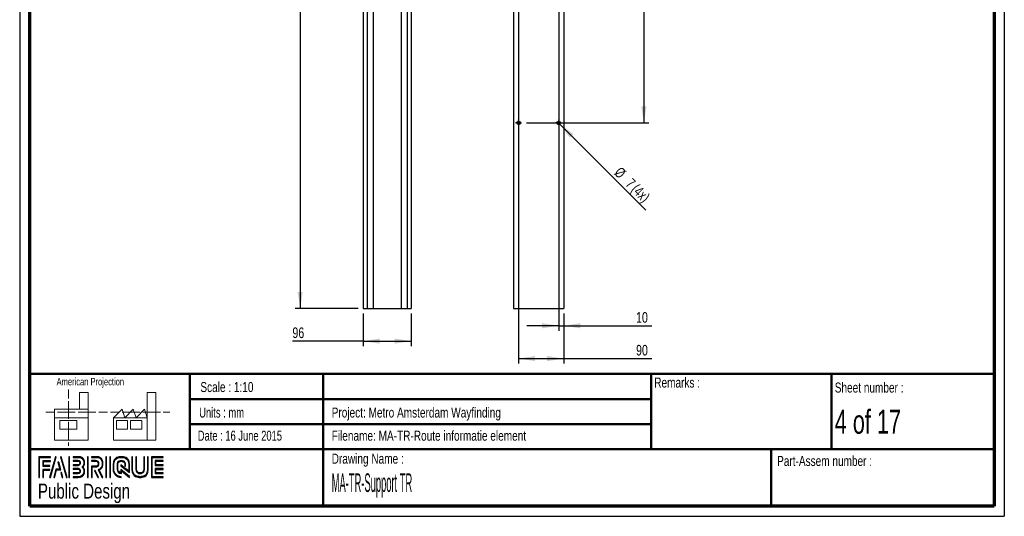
# Paper-space layout 'Support TR' of a CAD drawing. Header units: millimetres. Extents: x 7 to 203, y 7 to 289.
# Tile 1 of 2: x 7 to 203, y 7 to 106. Entities that reach past the tile are written whole.
import ezdxf

# ---------------------------------------------------------------- set-up
doc = ezdxf.new("R2010")
doc.units = ezdxf.units.MM
for name, color, linetype in [('FORMAT', 7, 'Continuous'), ('LAYER1', 7, 'Continuous'), ('LAYER2', 7, 'Continuous'), ('LOGO', 7, 'Continuous')]:
    doc.layers.add(name, color=color, linetype=linetype)
doc.styles.add('SLDTEXTSTYLE0', font='TXT', dxfattribs={"width": 0.7})
doc.styles.add('SLDTEXTSTYLE1', font='TXT', dxfattribs={"width": 0.75})
doc.styles.add('SLDTEXTSTYLE2', font='TXT', dxfattribs={"width": 0.678571})
doc.styles.add('SLDTEXTSTYLE3', font='TXT', dxfattribs={"width": 0.697368})
doc.styles.add('SLDTEXTSTYLE4', font='TXT', dxfattribs={"width": 0.37675})
doc.dimstyles.new('SLDDIMSTYLE7', dxfattribs={"dimtxt": 2.116667, "dimasz": 3.302, "dimexe": 0, "dimexo": 0.0625, "dimgap": 0.529167, "dimtad": 1, "dimlfac": 10, "dimrnd": 1e-09, "dimzin": 12, "dimdsep": 46, "dimtxsty": 'SLDTEXTSTYLE1', "dimsah": 1, "dimcen": 0.09, "dimadec": 0, "dimazin": 3, "dimtfac": 1, "dimtofl": 0, "dimtmove": 0, "dimatfit": 3, "dimfxl": 1, "dimfrac": 2, "dimtolj": 1, "dimtzin": 12, "dimarcsym": 0})
doc.dimstyles.new('SLDDIMSTYLE8', dxfattribs={"dimtxt": 2.116667, "dimasz": 3.302, "dimexe": 0, "dimexo": 0.0625, "dimgap": 0.529167, "dimtad": 1, "dimlfac": 10, "dimrnd": 1e-09, "dimzin": 12, "dimdsep": 46, "dimtxsty": 'SLDTEXTSTYLE1', "dimsah": 1, "dimcen": 0.09, "dimadec": 0, "dimazin": 3, "dimtfac": 1, "dimtmove": 0, "dimatfit": 0, "dimfxl": 1, "dimfrac": 2, "dimtolj": 1, "dimtzin": 12, "dimarcsym": 0})
doc.dimstyles.new('SLDDIMSTYLE9', dxfattribs={"dimtxt": 2.116667, "dimasz": 3.302, "dimexe": 0, "dimexo": 0.0625, "dimgap": 0.529167, "dimtad": 1, "dimlfac": 10, "dimrnd": 1e-09, "dimzin": 12, "dimdsep": 46, "dimtxsty": 'SLDTEXTSTYLE1', "dimblk1": 'NONE', "dimsah": 1, "dimcen": 0, "dimadec": 0, "dimazin": 3, "dimtfac": 1, "dimtmove": 0, "dimatfit": 3, "dimldrblk": 'NONE', "dimfxl": 1, "dimfrac": 2, "dimtolj": 1, "dimtzin": 12, "dimarcsym": 0})

# ---------------------------------------------------------------- blocks, each defined once
blk = doc.blocks.new('_D_23')
at = {"layer": 'LOGO'}
for p, q in [((75.4, 47.86), (75.4, 41.34)), ((85, 47.86), (85, 41.34)), ((75.4, 42.34), (61.28, 42.34)), ((75.4, 42.34), (85, 42.34))]:
    blk.add_line(p, q, dxfattribs=at)
for points in [[(75.4, 42.34), (78.7, 41.83), (78.7, 42.85)], [(85, 42.34), (81.7, 42.85), (81.7, 41.83)]]:
    blk.add_solid(points, dxfattribs=at)
at = {"layer": 'LOGO', "insert": (61.28, 45.07), "char_height": 2.117, "attachment_point": 1, "style": 'SLDTEXTSTYLE1'}
blk.add_mtext('96', dxfattribs=at)
blk = doc.blocks.new('_D_24')
at = {"layer": 'LOGO'}
for p, q in [((74.4, 242.86), (61.84, 242.86)), ((62.84, 242.86), (62.84, 48.86)), ((74.4, 48.86), (61.84, 48.86))]:
    blk.add_line(p, q, dxfattribs=at)
for points in [[(62.84, 242.86), (62.33, 239.56), (63.35, 239.56)], [(62.84, 48.86), (63.35, 52.16), (62.33, 52.16)]]:
    blk.add_solid(points, dxfattribs=at)
at = {"layer": 'LOGO', "insert": (60.11, 147.42), "char_height": 2.117, "attachment_point": 1, "rotation": 90, "style": 'SLDTEXTSTYLE1'}
blk.add_mtext('1940', dxfattribs=at)
blk = doc.blocks.new('_D_26')
at = {"layer": 'LOGO'}
for p, q in [((131.42, 242.86), (131.42, 253.86)), ((116.42, 242.86), (132.42, 242.86)), ((131.42, 242.86), (131.42, 85.86)), ((108.02, 85.86), (132.42, 85.86))]:
    blk.add_line(p, q, dxfattribs=at)
for points in [[(131.42, 242.86), (130.91, 239.56), (131.93, 239.56)], [(131.42, 85.86), (131.93, 89.16), (130.91, 89.16)]]:
    blk.add_solid(points, dxfattribs=at)
at = {"layer": 'LOGO', "insert": (128.69, 247.61), "char_height": 2.117, "attachment_point": 1, "rotation": 90, "style": 'SLDTEXTSTYLE1'}
blk.add_mtext('1570', dxfattribs=at)
blk = doc.blocks.new('_D_27')
at = {"layer": 'LOGO'}
for p, q in [((106.42, 238.26), (106.42, 37.86)), ((115.42, 47.86), (115.42, 37.86)), ((106.42, 38.86), (115.42, 38.86)), ((115.42, 38.86), (132.98, 38.86))]:
    blk.add_line(p, q, dxfattribs=at)
for points in [[(106.42, 38.86), (109.72, 38.35), (109.72, 39.37)], [(115.42, 38.86), (112.12, 39.37), (112.12, 38.35)]]:
    blk.add_solid(points, dxfattribs=at)
at = {"layer": 'LOGO', "insert": (129.86, 41.59), "char_height": 2.117, "attachment_point": 1, "style": 'SLDTEXTSTYLE1'}
blk.add_mtext('90', dxfattribs=at)
blk = doc.blocks.new('_D_28')
at = {"layer": 'LOGO'}
for p, q in [((114.42, 238.26), (114.42, 44.4)), ((115.42, 47.86), (115.42, 44.4)), ((114.42, 45.4), (108.07, 45.4)), ((114.42, 45.4), (115.42, 45.4)), ((115.42, 45.4), (132.98, 45.4))]:
    blk.add_line(p, q, dxfattribs=at)
for points in [[(114.42, 45.4), (111.12, 45.91), (111.12, 44.9)], [(115.42, 45.4), (118.72, 44.9), (118.72, 45.91)]]:
    blk.add_solid(points, dxfattribs=at)
at = {"layer": 'LOGO', "insert": (129.86, 48.13), "char_height": 2.117, "attachment_point": 1, "style": 'SLDTEXTSTYLE1'}
blk.add_mtext('10', dxfattribs=at)
blk = doc.blocks.new('_D_29')
at = {"layer": 'LOGO'}
for q in [(114.17, 86.11), (131.84, 68.44)]:
    blk.add_line((114.67, 85.61), q, dxfattribs=at)
blk.add_solid([(114.67, 85.61), (116.64, 82.92), (117.36, 83.64)], dxfattribs=at)
at = {"layer": 'LOGO', "attachment_point": 1, "rotation": 315, "style": 'SLDTEXTSTYLE1'}
for s, insert, char_height in [('%%c', (126.86, 77.27), 2.117), ('7', (129.12, 75.01), 2.12), ('(4x)', (130.23, 73.91), 2.117)]:
    blk.add_mtext(s, dxfattribs=dict(at, insert=insert, char_height=char_height))
blk = doc.blocks.new('_None')
blk = doc.blocks.new('SW_CENTERMARKSYMBOL_2')
at = {"layer": 'LOGO', "color": 0}
for p, q in [((-0.5, 0), (-0.6, 0)), ((0, 0), (-0.25, 0)), ((0, 0.5), (0, 0.6)), ((0, 0), (0, 0.25)), ((0, 0), (0, -0.25)), ((0, 0), (0.25, 0)), ((0.5, 0), (0.6, 0)), ((0, -0.5), (0, -0.6))]:
    blk.add_line(p, q, dxfattribs=at)
blk = doc.blocks.new('SW_CENTERMARKSYMBOL_3')
at = {"layer": 'LOGO', "color": 0}
for p, q in [((-0.5, 0), (-0.6, 0)), ((0, 0), (-0.25, 0)), ((0, 0.5), (0, 0.6)), ((0, 0), (0, 0.25)), ((0, 0), (0, -0.25)), ((0, 0), (0.25, 0)), ((0.5, 0), (0.6, 0)), ((0, -0.5), (0, -0.6))]:
    blk.add_line(p, q, dxfattribs=at)

psp = doc.layouts.new('Support TR')

# ---------------------------------------------------------------- hatches: boundary and pattern name
at = {"layer": 'LOGO'}
for points in [[(10.6886, 15.1336), (10.8267, 15.1336), (10.8267, 19.1191), (13.0247, 19.1191), (13.0247, 19.2569), (10.6886, 19.2569)], [(11.5878, 17.5069), (11.5878, 18.3377), (13.0247, 18.3377), (13.0247, 18.476), (11.4498, 18.476), (11.4498, 17.3687), (12.8886, 17.3687), (12.8886, 17.5069)], [(14.1546, 19.2796), (14.0117, 19.2796), (12.8319, 15.1564), (12.9745, 15.1564)], [(13.7898, 15.1564), (14.2016, 16.6676), (15.0361, 16.6676), (14.641, 18.1631), (14.4934, 18.1631), (14.8571, 16.8059), (14.0959, 16.8059), (13.6496, 15.1564)], [(16.3163, 15.1564), (15.1362, 19.2796), (14.9892, 19.2796), (16.1715, 15.1564)], [(16.8175, 15.1564), (16.8175, 19.2796), (16.6792, 19.2796), (16.6792, 15.1564)], [(20.5209, 15.1564), (20.5209, 19.2796), (20.3827, 19.2796), (20.3827, 15.1564)], [(24.1686, 15.1564), (24.1686, 19.2796), (24.0306, 19.2796), (24.0306, 15.1564)], [(24.9531, 15.1564), (24.9531, 19.2796), (24.8152, 19.2796), (24.8152, 15.1564)], [(34.0308, 17.6781), (34.0308, 18.3605), (35.4618, 18.3605), (35.4618, 18.4987), (33.8922, 18.4987), (33.8922, 17.5397), (35.4618, 17.5397), (35.4618, 17.6781)], [(11.5878, 15.1336), (11.5878, 16.5876), (12.8886, 16.5876), (12.8886, 16.7253), (11.4498, 16.7253), (11.4498, 15.1336)], [(15.4879, 15.1564), (15.2148, 16.1436), (15.0671, 16.1436), (15.3478, 15.1564)], [(22.5695, 15.1564), (21.911, 16.4985), (21.7571, 16.4985), (22.4158, 15.1564)], [(35.4618, 15.9383), (35.4618, 16.0768), (34.0308, 16.0768), (34.0308, 16.7591), (35.4618, 16.7591), (35.4618, 16.8972), (33.8922, 16.8972), (33.8922, 15.9383)]]:
    psp.add_hatch(color=7, dxfattribs=at).paths.add_polyline_path(points, flags=0)
h = psp.add_hatch(color=7, dxfattribs=at)
edge = h.paths.add_edge_path(flags=0)
edge.add_line((17.5302, 15.1564), (18.5372, 15.1564))
edge.add_spline(control_points=[(18.5372, 15.1564), (19.2314, 15.1564), (19.7957, 15.7225), (19.7957, 16.418), (19.7957, 16.7112), (19.6812, 16.9926), (19.4787, 17.2215), (19.6812, 17.4499), (19.7957, 17.7315), (19.7957, 18.0248), (19.7957, 18.7196), (19.2314, 19.2849), (18.5372, 19.2849)], knot_values=[0, 0, 0, 0, 1, 2, 3, 4, 5, 6, 7, 8, 9, 10, 10, 10, 10], weights=[1, 1, 1, 1, 1, 1, 1, 1, 1, 1, 1, 1, 1], degree=3, periodic=0)
edge.add_line((18.5372, 19.2849), (17.5302, 19.2849))
edge.add_line((17.5302, 19.2849), (17.5302, 19.1468))
edge.add_line((17.5302, 19.1468), (18.5372, 19.1468))
edge.add_spline(control_points=[(18.5372, 19.1468), (19.1551, 19.1468), (19.6577, 18.6435), (19.6577, 18.0248), (19.6577, 17.7476), (19.5451, 17.4793), (19.341, 17.2693)], knot_values=[0, 0, 0, 0, 1, 2, 3, 4, 4, 4, 4], weights=[1, 1, 1, 1, 1, 1, 1], degree=3, periodic=0)
edge.add_line((19.341, 17.2693), (19.2941, 17.2215))
edge.add_line((19.2941, 17.2215), (19.341, 17.173))
edge.add_spline(control_points=[(19.341, 17.173), (19.5451, 16.9632), (19.6577, 16.6949), (19.6577, 16.418), (19.6577, 15.7985), (19.1551, 15.2946), (18.5372, 15.2946)], knot_values=[0, 0, 0, 0, 1, 2, 3, 4, 4, 4, 4], weights=[1, 1, 1, 1, 1, 1, 1], degree=3, periodic=0)
edge.add_line((18.5372, 15.2946), (17.5302, 15.2946))
edge.add_line((17.5302, 15.2946), (17.5302, 15.1564))
h = psp.add_hatch(color=7, dxfattribs=at)
edge = h.paths.add_edge_path(flags=0)
edge.add_line((17.5302, 17.5393), (18.5352, 17.5393))
edge.add_spline(control_points=[(18.5352, 17.5393), (18.7876, 17.5707), (18.9712, 17.7791), (18.9712, 18.0243), (18.9712, 18.2941), (18.7571, 18.5061), (18.4834, 18.5061)], knot_values=[0, 0, 0, 0, 1, 2, 3, 4, 4, 4, 4], weights=[1, 1, 1, 1, 1, 1, 1], degree=3, periodic=0)
edge.add_line((18.4834, 18.5061), (17.5302, 18.5061))
edge.add_line((17.5302, 18.5061), (17.5302, 18.3678))
edge.add_line((17.5302, 18.3678), (18.4834, 18.3678))
edge.add_spline(control_points=[(18.4834, 18.3678), (18.6795, 18.3678), (18.8332, 18.217), (18.8332, 18.0243), (18.8332, 17.8486), (18.7014, 17.6991), (18.5261, 17.6767)], knot_values=[0, 0, 0, 0, 1, 2, 3, 4, 4, 4, 4], weights=[1, 1, 1, 1, 1, 1, 1], degree=3, periodic=0)
edge.add_line((18.5261, 17.6767), (17.5302, 17.6772))
edge.add_line((17.5302, 17.6772), (17.5302, 17.5393))
h = psp.add_hatch(color=7, dxfattribs=at)
edge = h.paths.add_edge_path(flags=0)
edge.add_line((23.2908, 15.1564), (23.4443, 15.1564))
edge.add_line((23.4443, 15.1564), (22.7198, 16.6317))
edge.add_spline(control_points=[(22.7198, 16.6317), (23.1755, 16.875), (23.4711, 17.3491), (23.4711, 17.8696), (23.4711, 18.647), (22.8397, 19.2796), (22.0637, 19.2796)], knot_values=[0, 0, 0, 0, 1, 2, 3, 4, 4, 4, 4], weights=[1, 1, 1, 1, 1, 1, 1], degree=3, periodic=0)
edge.add_line((22.0637, 19.2796), (21.1671, 19.2796))
edge.add_line((21.1671, 19.2796), (21.1671, 19.1419))
edge.add_line((21.1671, 19.1419), (22.0637, 19.1419))
edge.add_spline(control_points=[(22.0637, 19.1419), (22.7637, 19.1419), (23.3332, 18.571), (23.3332, 17.8696), (23.3332, 17.3783), (23.0463, 16.9261), (22.6016, 16.7176)], knot_values=[0, 0, 0, 0, 1, 2, 3, 4, 4, 4, 4], weights=[1, 1, 1, 1, 1, 1, 1], degree=3, periodic=0)
edge.add_line((22.6016, 16.7176), (22.538, 16.6879))
edge.add_line((22.538, 16.6879), (23.2908, 15.1564))
h = psp.add_hatch(color=7, dxfattribs=at)
edge = h.paths.add_edge_path(flags=0)
edge.add_line((21.1671, 18.3605), (22.0096, 18.3605))
edge.add_spline(control_points=[(22.0096, 18.3605), (22.277, 18.3605), (22.4943, 18.1405), (22.4943, 17.8696), (22.4943, 17.599), (22.277, 17.3787), (22.0096, 17.3787)], knot_values=[0, 0, 0, 0, 1, 2, 3, 4, 4, 4, 4], weights=[1, 1, 1, 1, 1, 1, 1], degree=3, periodic=0)
edge.add_line((22.0096, 17.3787), (21.1671, 17.3787))
edge.add_line((21.1671, 17.3787), (21.1671, 15.1564))
edge.add_line((21.1671, 15.1564), (21.3051, 15.1564))
edge.add_line((21.3051, 15.1564), (21.3051, 17.2409))
edge.add_line((21.3051, 17.2409), (22.0096, 17.2409))
edge.add_spline(control_points=[(22.0096, 17.2409), (22.3531, 17.2409), (22.6324, 17.5227), (22.6324, 17.8696), (22.6324, 18.2163), (22.3531, 18.4987), (22.0096, 18.4987)], knot_values=[0, 0, 0, 0, 1, 2, 3, 4, 4, 4, 4], weights=[1, 1, 1, 1, 1, 1, 1], degree=3, periodic=0)
edge.add_line((22.0096, 18.4987), (21.1671, 18.4987))
edge.add_line((21.1671, 18.4987), (21.1671, 18.3605))
h = psp.add_hatch(color=7, dxfattribs=at)
edge = h.paths.add_edge_path(flags=0)
edge.add_line((28.7594, 16.1427), (28.7599, 17.6477))
edge.add_spline(control_points=[(28.7599, 17.6477), (28.7599, 18.5477), (28.0291, 19.2796), (27.131, 19.2796), (26.2321, 19.2796), (25.501, 18.5477), (25.501, 17.6477)], knot_values=[0, 0, 0, 0, 1, 2, 3, 4, 4, 4, 4], weights=[1, 1, 1, 1, 1, 1, 1], degree=3, periodic=0)
edge.add_line((25.501, 17.6477), (25.501, 16.7885))
edge.add_spline(control_points=[(25.501, 16.7885), (25.501, 15.8888), (26.2316, 15.1564), (27.13, 15.1564)], knot_values=[1, 1, 1, 1, 2, 2, 2, 2], weights=[1, 1, 1, 1], degree=3, periodic=0)
edge.add_line((27.13, 15.1564), (27.13, 15.2946))
edge.add_spline(control_points=[(27.13, 15.2946), (26.3078, 15.2946), (25.6393, 15.9651), (25.6393, 16.7885)], knot_values=[3, 3, 3, 3, 4, 4, 4, 4], weights=[1, 1, 1, 1], degree=3, periodic=0)
edge.add_line((25.6393, 16.7885), (25.6393, 17.6477))
edge.add_spline(control_points=[(25.6393, 17.6477), (25.6393, 18.4716), (26.3084, 19.1419), (27.131, 19.1419), (27.9529, 19.1419), (28.6216, 18.4716), (28.6216, 17.6477)], knot_values=[0, 0, 0, 0, 1, 2, 3, 4, 4, 4, 4], weights=[1, 1, 1, 1, 1, 1, 1], degree=3, periodic=0)
edge.add_spline(control_points=[(28.6216, 17.6477), (28.6216, 16.6487), (28.6216, 16.4224), (28.4274, 16.5706), (27.0597, 17.6351)], knot_values=[0, 0, 0, 0, 1, 2, 2, 2, 2], weights=[1, 1, 1, 1, 1], degree=3, periodic=0)
edge.add_line((27.0597, 17.6351), (27.0597, 17.469))
edge.add_line((27.0597, 17.469), (28.7594, 16.1427))
h = psp.add_hatch(color=7, dxfattribs=at)
edge = h.paths.add_edge_path(flags=0)
edge.add_line((28.7594, 15.1564), (28.7594, 15.3484))
edge.add_line((28.7594, 15.3484), (27.0597, 16.7155))
edge.add_line((27.0597, 16.7155), (27.0597, 16.0904))
edge.add_spline(control_points=[(27.0597, 16.0904), (26.702, 16.1268), (26.4186, 16.421), (26.4186, 16.7905)], knot_values=[0, 0, 0, 0, 1, 1, 1, 1], weights=[1, 1, 1, 1], degree=3, periodic=0)
edge.add_line((26.4186, 16.7905), (26.4194, 17.6463))
edge.add_spline(control_points=[(26.4194, 17.6463), (26.4194, 18.0393), (26.7388, 18.3596), (27.131, 18.3596), (27.5229, 18.3596), (27.8423, 18.0393), (27.8423, 17.6463)], knot_values=[0, 0, 0, 0, 1, 2, 3, 4, 4, 4, 4], weights=[1, 1, 1, 1, 1, 1, 1], degree=3, periodic=0)
edge.add_line((27.8423, 17.6463), (27.8415, 17.4088))
edge.add_line((27.8415, 17.4088), (27.9795, 17.4082))
edge.add_line((27.9795, 17.4082), (27.9801, 17.6459))
edge.add_spline(control_points=[(27.9801, 17.6459), (27.9801, 18.1155), (27.5991, 18.4973), (27.131, 18.4973), (26.6626, 18.4973), (26.2814, 18.1155), (26.2814, 17.6463)], knot_values=[0, 0, 0, 0, 1, 2, 3, 4, 4, 4, 4], weights=[1, 1, 1, 1, 1, 1, 1], degree=3, periodic=0)
edge.add_line((26.2814, 17.6463), (26.2804, 16.7905))
edge.add_spline(control_points=[(26.2804, 16.7905), (26.2804, 16.3207), (26.6608, 15.9381), (27.1282, 15.9381)], knot_values=[0, 0, 0, 0, 1, 1, 1, 1], weights=[1, 1, 1, 1], degree=3, periodic=0)
edge.add_line((27.1282, 15.9381), (27.1973, 15.9381))
edge.add_line((27.1973, 15.9381), (27.1973, 16.4361))
edge.add_line((27.1973, 16.4361), (28.7594, 15.1564))
h = psp.add_hatch(color=7, dxfattribs=at)
edge = h.paths.add_edge_path(flags=0)
edge.add_line((29.2593, 19.2796), (29.2593, 16.7885))
edge.add_spline(control_points=[(29.2593, 16.7885), (29.2593, 15.8888), (29.99, 15.1564), (30.8881, 15.1564), (31.7871, 15.1564), (32.5179, 15.8888), (32.5179, 16.7885)], knot_values=[0, 0, 0, 0, 1, 2, 3, 4, 4, 4, 4], weights=[1, 1, 1, 1, 1, 1, 1], degree=3, periodic=0)
edge.add_line((32.5179, 16.7885), (32.5179, 19.2796))
edge.add_line((32.5179, 19.2796), (32.3799, 19.2796))
edge.add_line((32.3799, 19.2796), (32.3799, 16.7885))
edge.add_spline(control_points=[(32.3799, 16.7885), (32.3799, 15.9651), (31.7106, 15.2946), (30.8881, 15.2946), (30.066, 15.2946), (29.3971, 15.9651), (29.3971, 16.7885)], knot_values=[0, 0, 0, 0, 1, 2, 3, 4, 4, 4, 4], weights=[1, 1, 1, 1, 1, 1, 1], degree=3, periodic=0)
edge.add_line((29.3971, 16.7885), (29.3971, 19.2796))
edge.add_line((29.3971, 19.2796), (29.2593, 19.2796))
h = psp.add_hatch(color=7, dxfattribs=at)
edge = h.paths.add_edge_path(flags=0)
edge.add_line((30.0392, 19.2796), (30.0392, 16.7905))
edge.add_spline(control_points=[(30.0392, 16.7905), (30.0392, 16.3211), (30.4199, 15.9388), (30.8881, 15.9388), (31.3565, 15.9388), (31.7375, 16.3211), (31.7375, 16.7905)], knot_values=[0, 0, 0, 0, 1, 2, 3, 4, 4, 4, 4], weights=[1, 1, 1, 1, 1, 1, 1], degree=3, periodic=0)
edge.add_line((31.7375, 16.7905), (31.7375, 19.2796))
edge.add_line((31.7375, 19.2796), (31.5996, 19.2796))
edge.add_line((31.5996, 19.2796), (31.5996, 16.7905))
edge.add_spline(control_points=[(31.5996, 16.7905), (31.5996, 16.397), (31.28, 16.0769), (30.8881, 16.0769), (30.4958, 16.0769), (30.1769, 16.397), (30.1769, 16.7905)], knot_values=[0, 0, 0, 0, 1, 2, 3, 4, 4, 4, 4], weights=[1, 1, 1, 1, 1, 1, 1], degree=3, periodic=0)
edge.add_line((30.1769, 16.7905), (30.1769, 19.2796))
edge.add_line((30.1769, 19.2796), (30.0392, 19.2796))
h = psp.add_hatch(color=7, dxfattribs=at)
edge = h.paths.add_edge_path(flags=0)
edge.add_line((35.4618, 15.1558), (35.4618, 15.2939))
edge.add_spline(control_points=[(35.4618, 15.2939), (33.3989, 15.2939), (33.2693, 15.2939), (33.2693, 15.4248), (33.2693, 19.011), (33.2693, 19.1419)], knot_values=[0, 0, 0, 0, 1, 2, 3, 3, 3, 3], weights=[1, 1, 1, 1, 1, 1], degree=3, periodic=0)
edge.add_line((33.2693, 19.1419), (35.4618, 19.1419))
edge.add_line((35.4618, 19.1419), (35.4618, 19.2796))
edge.add_line((35.4618, 19.2796), (33.1309, 19.2796))
edge.add_line((33.1309, 19.2796), (33.1309, 15.1558))
edge.add_line((33.1309, 15.1558), (35.4618, 15.1558))
h = psp.add_hatch(color=7, dxfattribs=at)
edge = h.paths.add_edge_path(flags=0)
edge.add_line((17.5302, 15.9289), (18.4834, 15.9289))
edge.add_spline(control_points=[(18.4834, 15.9289), (18.7525, 15.9289), (18.9712, 16.1482), (18.9712, 16.418), (18.9712, 16.6881), (18.7571, 16.8997), (18.4834, 16.8997), (18.4832, 16.8997), (17.53, 16.8977)], knot_values=[0, 0, 0, 0, 1, 2, 3, 4, 5, 6, 6, 6, 6], weights=[1, 1, 1, 1, 1, 1, 1, 1, 1], degree=3, periodic=0)
edge.add_line((17.53, 16.8977), (17.5302, 16.7596))
edge.add_line((17.5302, 16.7596), (18.4834, 16.7616))
edge.add_spline(control_points=[(18.4834, 16.7616), (18.6795, 16.7616), (18.8332, 16.6105), (18.8332, 16.418), (18.8332, 16.2243), (18.6763, 16.0666), (18.4834, 16.0666)], knot_values=[0, 0, 0, 0, 1, 2, 3, 4, 4, 4, 4], weights=[1, 1, 1, 1, 1, 1, 1], degree=3, periodic=0)
edge.add_line((18.4834, 16.0666), (17.5302, 16.0666))
edge.add_line((17.5302, 16.0666), (17.5302, 15.9289))

# ---------------------------------------------------------------- linework, layer by layer
at = {"color": 7, "linetype": 'Continuous', "lineweight": 25}
for p, q in [((75.3998, 242.8619), (75.3998, 48.8619)), ((76.1998, 242.8619), (76.1998, 48.8619)), ((77.3998, 242.8619), (77.3998, 48.8619)), ((82.9998, 242.8619), (82.9998, 48.8619)), ((84.1998, 242.8619), (84.1998, 48.8619)), ((84.9998, 242.8619), (84.9998, 48.8619)), ((105.4203, 242.8619), (105.4203, 48.8619)), ((115.4203, 242.8619), (115.4203, 48.8619)), ((75.3998, 48.8619), (76.1998, 48.8619)), ((76.1998, 48.8619), (77.3998, 48.8619)), ((77.3998, 48.8619), (82.9998, 48.8619)), ((82.9998, 48.8619), (84.1998, 48.8619)), ((84.1998, 48.8619), (84.9998, 48.8619)), ((105.4203, 48.8619), (115.4203, 48.8619))]:
    psp.add_line(p, q, dxfattribs=at)
at = {"color": 7, "linetype": 'Continuous', "lineweight": 18}
for p, q in [((16.5773, 32.6788), (16.5773, 30.9217)), ((20.4987, 32.1146), (18.8168, 32.1146)), ((18.8168, 32.1146), (18.8168, 28.7379)), ((20.4987, 27.0496), (20.4987, 32.1146)), ((32.3195, 27.0539), (32.3195, 32.119)), ((32.3195, 32.119), (34.0014, 32.119)), ((34.0014, 32.119), (34.0014, 22.5532)), ((16.5773, 30.3345), (16.5773, 28.5727)), ((12.0892, 28.1782), (13.8397, 28.1782)), ((13.7711, 28.7379), (13.7711, 27.0496)), ((13.7711, 28.7379), (20.4987, 28.7379)), ((14.4247, 28.1782), (16.1797, 28.1782)), ((16.1797, 28.1782), (17.9347, 28.1782)), ((16.5773, 28.5727), (16.5773, 26.811)), ((18.5197, 28.1782), (20.2747, 28.1782)), ((20.2747, 28.1782), (22.0297, 28.1782)), ((22.6147, 28.1782), (24.3696, 28.1782)), ((24.9795, 28.1826), (26.7345, 28.1826)), ((25.5919, 27.0539), (27.2738, 28.7423)), ((27.2738, 28.7423), (27.8361, 27.0539)), ((27.3195, 28.1826), (29.0745, 28.1826)), ((27.8361, 27.0539), (29.518, 28.7423)), ((29.0745, 28.1826), (30.8294, 28.1826)), ((29.518, 28.7423), (30.08, 27.0539)), ((30.08, 27.0539), (31.7619, 28.7423)), ((31.4144, 28.1826), (33.1697, 28.1826)), ((31.7619, 28.7423), (32.3195, 27.0539)), ((33.1697, 28.1826), (34.9247, 28.1826)), ((35.5097, 28.1826), (36.8076, 28.1826)), ((13.7711, 27.0496), (20.4987, 27.0496)), ((13.7711, 27.0496), (13.7711, 22.5488)), ((14.8954, 26.49), (18.2592, 26.49)), ((14.8954, 24.8015), (14.8954, 26.49)), ((16.5773, 26.2238), (16.5773, 24.4622)), ((18.2592, 26.49), (18.2592, 24.8015)), ((20.4987, 27.0496), (20.4987, 22.5488)), ((32.3195, 27.0539), (25.5919, 27.0539)), ((25.5919, 27.0539), (25.5919, 22.5532)), ((26.1542, 26.4944), (28.3981, 26.4944)), ((26.1542, 24.8059), (26.1542, 26.4944)), ((28.3981, 26.4944), (28.3981, 24.8059)), ((28.9557, 26.4944), (31.1999, 26.4944)), ((28.9557, 24.8059), (28.9557, 26.4944)), ((31.1999, 26.4944), (31.1999, 24.8059)), ((32.3195, 27.0539), (32.3195, 22.5532)), ((18.2592, 24.8015), (14.8954, 24.8015)), ((16.5773, 24.4622), (16.5773, 22.7003)), ((28.3981, 24.8059), (26.1542, 24.8059)), ((31.1999, 24.8059), (28.9557, 24.8059)), ((13.7711, 22.5488), (20.4987, 22.5488)), ((16.5773, 22.1131), (16.5773, 21.4248)), ((25.5919, 22.5532), (32.3195, 22.5532)), ((32.3195, 22.5532), (34.0014, 22.5532))]:
    psp.add_line(p, q, dxfattribs=at)
at = {"color": 7, "linetype": 'Continuous', "lineweight": 25}
for centre in [(106.4203, 85.8619), (114.4203, 85.8619)]:
    psp.add_circle(centre, 0.35, dxfattribs=at)
at = {"layer": 'LAYER1', "lineweight": 50}
for p, q in [((8.8519, 35.7839), (201.3519, 35.7839)), ((40.8138, 35.7839), (40.8138, 20.7839)), ((67.4321, 35.7839), (67.4321, 9.39)), ((132.8499, 35.7839), (132.8499, 20.7839)), ((168.849, 20.7839), (168.849, 35.7839)), ((40.8138, 30.7839), (132.8499, 30.7839)), ((40.8138, 25.7839), (132.8499, 25.7839)), ((8.8519, 20.7839), (201.3519, 20.7839)), ((156.8106, 9.39), (156.8106, 20.7839))]:
    psp.add_line(p, q, dxfattribs=at)
at = {"layer": 'LAYER2', "lineweight": 70}
for p, q in [((8.8519, 9.39), (8.8519, 287.7022)), ((201.3519, 287.7022), (201.3519, 9.39)), ((201.3519, 9.39), (8.8519, 9.39))]:
    psp.add_line(p, q, dxfattribs=at)
at = {"layer": 'LOGO'}
for p, q in [((6.8519, 289.0178), (6.8519, 7.39)), ((203.353, 289.0178), (203.353, 7.39)), ((6.8519, 7.39), (203.353, 7.39))]:
    psp.add_line(p, q, dxfattribs=at)
at = {"layer": 'LOGO', "color": 7, "linetype": 'Continuous', "lineweight": 25}
for p, q in [((13.0247, 19.2569), (10.6886, 19.2569)), ((14.0117, 19.2796), (12.8319, 15.1564)), ((12.9745, 15.1564), (14.1546, 19.2796))]:
    psp.add_line(p, q, dxfattribs=at)
at = {"layer": 'LOGO', "color": 7, "lineweight": 25}
for p, q in [((10.6886, 19.2569), (10.6886, 15.1336)), ((10.8267, 19.1191), (13.0247, 19.1191)), ((10.8267, 15.1336), (10.8267, 19.1191)), ((13.0247, 18.476), (11.4498, 18.476)), ((11.4498, 18.476), (11.4498, 17.3687)), ((11.5878, 17.5069), (11.5878, 18.3377)), ((11.5878, 18.3377), (13.0247, 18.3377)), ((13.0247, 19.1191), (13.0247, 19.2569)), ((13.0247, 18.3377), (13.0247, 18.476)), ((14.1546, 19.2796), (14.0117, 19.2796)), ((14.641, 18.1631), (14.4934, 18.1631)), ((14.4934, 18.1631), (14.8571, 16.8059)), ((15.0361, 16.6676), (14.641, 18.1631)), ((14.9892, 19.2796), (16.1715, 15.1564)), ((15.1362, 19.2796), (14.9892, 19.2796)), ((16.3163, 15.1564), (15.1362, 19.2796)), ((16.6792, 19.2796), (16.6792, 15.1564)), ((16.8175, 19.2796), (16.6792, 19.2796)), ((16.8175, 15.1564), (16.8175, 19.2796)), ((17.5302, 19.2849), (17.5302, 19.1468)), ((18.5372, 19.2849), (17.5302, 19.2849)), ((17.5302, 19.1468), (18.5372, 19.1468)), ((17.5302, 18.5061), (17.5302, 18.3678)), ((18.4834, 18.5061), (17.5302, 18.5061)), ((17.5302, 18.3678), (18.4834, 18.3678)), ((20.3827, 19.2796), (20.3827, 15.1564)), ((20.5209, 19.2796), (20.3827, 19.2796)), ((20.5209, 15.1564), (20.5209, 19.2796)), ((22.0637, 19.2796), (21.1671, 19.2796)), ((21.1671, 19.2796), (21.1671, 19.1419)), ((21.1671, 19.1419), (22.0637, 19.1419)), ((22.0096, 18.4987), (21.1671, 18.4987)), ((21.1671, 18.4987), (21.1671, 18.3605)), ((22.0096, 18.4987), (21.1671, 18.4987)), ((21.1671, 18.4987), (21.1671, 18.3605)), ((21.1671, 18.3605), (22.0096, 18.3605)), ((21.1671, 18.3605), (22.0096, 18.3605)), ((24.0306, 19.2796), (24.0306, 15.1564)), ((24.1686, 19.2796), (24.0306, 19.2796)), ((24.1686, 15.1564), (24.1686, 19.2796)), ((24.8152, 19.2796), (24.8152, 15.1564)), ((24.9531, 19.2796), (24.8152, 19.2796)), ((24.9531, 15.1564), (24.9531, 19.2796)), ((29.3971, 19.2796), (29.2593, 19.2796)), ((29.2593, 19.2796), (29.2593, 16.7885)), ((29.3971, 19.2796), (29.2593, 19.2796)), ((29.2593, 19.2796), (29.2593, 16.7885)), ((29.3971, 16.7885), (29.3971, 19.2796)), ((29.3971, 16.7885), (29.3971, 19.2796)), ((30.1769, 19.2796), (30.0392, 19.2796)), ((30.0392, 19.2796), (30.0392, 16.7905)), ((30.1769, 19.2796), (30.0392, 19.2796)), ((30.0392, 19.2796), (30.0392, 16.7905)), ((30.1769, 16.7905), (30.1769, 19.2796)), ((30.1769, 16.7905), (30.1769, 19.2796)), ((31.5996, 19.2796), (31.5996, 16.7905)), ((31.7375, 19.2796), (31.5996, 19.2796)), ((31.5996, 19.2796), (31.5996, 16.7905)), ((31.7375, 19.2796), (31.5996, 19.2796)), ((31.7375, 16.7905), (31.7375, 19.2796)), ((31.7375, 16.7905), (31.7375, 19.2796)), ((32.3799, 19.2796), (32.3799, 16.7885)), ((32.5179, 19.2796), (32.3799, 19.2796)), ((32.3799, 19.2796), (32.3799, 16.7885)), ((32.5179, 19.2796), (32.3799, 19.2796)), ((32.5179, 16.7885), (32.5179, 19.2796)), ((32.5179, 16.7885), (32.5179, 19.2796)), ((35.4618, 19.2796), (33.1309, 19.2796)), ((33.1309, 19.2796), (33.1309, 15.1558)), ((35.4618, 19.2796), (33.1309, 19.2796)), ((33.1309, 19.2796), (33.1309, 15.1558)), ((33.2693, 19.1419), (35.4618, 19.1419)), ((33.2693, 19.1419), (35.4618, 19.1419)), ((35.4618, 18.4987), (33.8922, 18.4987)), ((33.8922, 18.4987), (33.8922, 17.5397)), ((35.4618, 18.4987), (33.8922, 18.4987)), ((33.8922, 18.4987), (33.8922, 17.5397)), ((34.0308, 17.6781), (34.0308, 18.3605)), ((34.0308, 18.3605), (35.4618, 18.3605)), ((34.0308, 17.6781), (34.0308, 18.3605)), ((34.0308, 18.3605), (35.4618, 18.3605)), ((35.4618, 19.1419), (35.4618, 19.2796)), ((35.4618, 19.1419), (35.4618, 19.2796)), ((35.4618, 18.3605), (35.4618, 18.4987)), ((35.4618, 18.3605), (35.4618, 18.4987)), ((11.4498, 17.3687), (12.8886, 17.3687)), ((12.8886, 16.7253), (11.4498, 16.7253)), ((11.4498, 16.7253), (11.4498, 15.1336)), ((12.8886, 17.5069), (11.5878, 17.5069)), ((11.5878, 15.1336), (11.5878, 16.5876)), ((11.5878, 16.5876), (12.8886, 16.5876)), ((12.8886, 17.3687), (12.8886, 17.5069)), ((12.8886, 16.5876), (12.8886, 16.7253)), ((14.0959, 16.8059), (13.6496, 15.1564)), ((13.7898, 15.1564), (14.2016, 16.6676)), ((14.8571, 16.8059), (14.0959, 16.8059)), ((15.0671, 16.1436), (15.3478, 15.1564)), ((15.2148, 16.1436), (15.0671, 16.1436)), ((15.4879, 15.1564), (15.2148, 16.1436)), ((17.53, 16.8977), (17.5302, 16.7596)), ((18.5261, 17.6767), (17.5302, 17.6772)), ((17.5302, 17.6772), (17.5302, 17.5393)), ((17.5302, 17.5393), (18.5352, 17.5393)), ((17.5302, 16.7596), (18.4834, 16.7616)), ((18.4834, 16.0666), (17.5302, 16.0666)), ((17.5302, 16.0666), (17.5302, 15.9289)), ((17.5302, 15.9289), (18.4834, 15.9289)), ((19.341, 17.2693), (19.2941, 17.2215)), ((19.2941, 17.2215), (19.341, 17.173)), ((22.0096, 17.3787), (21.1671, 17.3787)), ((21.1671, 17.3787), (21.1671, 15.1564)), ((22.0096, 17.3787), (21.1671, 17.3787)), ((21.1671, 17.3787), (21.1671, 15.1564)), ((21.3051, 15.1564), (21.3051, 17.2409)), ((21.3051, 17.2409), (22.0096, 17.2409)), ((21.3051, 15.1564), (21.3051, 17.2409)), ((21.3051, 17.2409), (22.0096, 17.2409)), ((21.7571, 16.4985), (22.4158, 15.1564)), ((21.911, 16.4985), (21.7571, 16.4985)), ((21.7571, 16.4985), (22.4158, 15.1564)), ((21.911, 16.4985), (21.7571, 16.4985)), ((22.5695, 15.1564), (21.911, 16.4985)), ((22.5695, 15.1564), (21.911, 16.4985)), ((22.6016, 16.7176), (22.538, 16.6879)), ((22.538, 16.6879), (23.2908, 15.1564)), ((23.4443, 15.1564), (22.7198, 16.6317)), ((25.501, 17.6477), (25.501, 16.7885)), ((25.501, 17.6477), (25.501, 16.7885)), ((25.6393, 16.7885), (25.6393, 17.6477)), ((25.6393, 16.7885), (25.6393, 17.6477)), ((26.2814, 17.6463), (26.2804, 16.7905)), ((26.4186, 16.7905), (26.4194, 17.6463)), ((27.0597, 17.6351), (27.0597, 17.469)), ((27.0597, 17.6351), (27.0597, 17.469)), ((27.0597, 17.469), (28.7594, 16.1427)), ((27.0597, 17.469), (28.7594, 16.1427)), ((28.7594, 15.3484), (27.0597, 16.7155)), ((27.0597, 16.7155), (27.0597, 16.0904)), ((27.1282, 15.9381), (27.1973, 15.9381)), ((27.1973, 15.9381), (27.1973, 16.4361)), ((27.1973, 16.4361), (28.7594, 15.1564)), ((27.8423, 17.6463), (27.8415, 17.4088)), ((27.8415, 17.4088), (27.9795, 17.4082)), ((27.9795, 17.4082), (27.9801, 17.6459)), ((28.7594, 16.1427), (28.7599, 17.6477)), ((28.7594, 16.1427), (28.7599, 17.6477)), ((33.8922, 17.5397), (35.4618, 17.5397)), ((33.8922, 17.5397), (35.4618, 17.5397)), ((35.4618, 16.8972), (33.8922, 16.8972)), ((33.8922, 16.8972), (33.8922, 15.9383)), ((35.4618, 16.8972), (33.8922, 16.8972)), ((33.8922, 16.8972), (33.8922, 15.9383)), ((33.8922, 15.9383), (35.4618, 15.9383)), ((33.8922, 15.9383), (35.4618, 15.9383)), ((35.4618, 17.6781), (34.0308, 17.6781)), ((35.4618, 17.6781), (34.0308, 17.6781)), ((34.0308, 16.0768), (34.0308, 16.7591)), ((34.0308, 16.7591), (35.4618, 16.7591)), ((34.0308, 16.0768), (34.0308, 16.7591)), ((34.0308, 16.7591), (35.4618, 16.7591)), ((35.4618, 16.0768), (34.0308, 16.0768)), ((35.4618, 16.0768), (34.0308, 16.0768)), ((35.4618, 17.5397), (35.4618, 17.6781)), ((35.4618, 17.5397), (35.4618, 17.6781)), ((35.4618, 16.7591), (35.4618, 16.8972)), ((35.4618, 16.7591), (35.4618, 16.8972)), ((35.4618, 15.9383), (35.4618, 16.0768)), ((35.4618, 15.9383), (35.4618, 16.0768)), ((10.6886, 15.1336), (10.8267, 15.1336)), ((11.4498, 15.1336), (11.5878, 15.1336)), ((12.8319, 15.1564), (12.9745, 15.1564)), ((13.6496, 15.1564), (13.7898, 15.1564)), ((15.3478, 15.1564), (15.4879, 15.1564)), ((16.1715, 15.1564), (16.3163, 15.1564)), ((16.6792, 15.1564), (16.8175, 15.1564)), ((18.5372, 15.2946), (17.5302, 15.2946)), ((17.5302, 15.2946), (17.5302, 15.1564)), ((17.5302, 15.1564), (18.5372, 15.1564)), ((20.3827, 15.1564), (20.5209, 15.1564)), ((21.1671, 15.1564), (21.3051, 15.1564)), ((21.1671, 15.1564), (21.3051, 15.1564)), ((22.4158, 15.1564), (22.5695, 15.1564)), ((22.4158, 15.1564), (22.5695, 15.1564)), ((23.2908, 15.1564), (23.4443, 15.1564)), ((24.0306, 15.1564), (24.1686, 15.1564)), ((24.8152, 15.1564), (24.9531, 15.1564)), ((27.13, 15.1564), (27.13, 15.2946)), ((27.13, 15.1564), (27.13, 15.2946)), ((28.7594, 15.1564), (28.7594, 15.3484)), ((33.1309, 15.1558), (35.4618, 15.1558)), ((33.1309, 15.1558), (35.4618, 15.1558)), ((35.4618, 15.1558), (35.4618, 15.2939)), ((35.4618, 15.1558), (35.4618, 15.2939))]:
    psp.add_line(p, q, dxfattribs=at)
for points, degree in [([(18.5352, 17.5393), (18.7876, 17.5707), (18.9712, 17.7791), (18.9712, 18.0243), (18.9712, 18.2941), (18.7571, 18.5061), (18.4834, 18.5061)], 3), ([(18.4834, 18.3678), (18.6795, 18.3678), (18.8332, 18.217), (18.8332, 18.0243), (18.8332, 17.8486), (18.7014, 17.6991), (18.5261, 17.6767)], 3), ([(18.5372, 15.1564), (19.2314, 15.1564), (19.7957, 15.7225), (19.7957, 16.418), (19.7957, 16.7112), (19.6812, 16.9926), (19.4787, 17.2215), (19.6812, 17.4499), (19.7957, 17.7315), (19.7957, 18.0248), (19.7957, 18.7196), (19.2314, 19.2849), (18.5372, 19.2849)], 3), ([(18.5372, 19.1468), (19.1551, 19.1468), (19.6577, 18.6435), (19.6577, 18.0248), (19.6577, 17.7476), (19.5451, 17.4793), (19.341, 17.2693)], 3), ([(22.0096, 17.2409), (22.3531, 17.2409), (22.6324, 17.5227), (22.6324, 17.8696), (22.6324, 18.2163), (22.3531, 18.4987), (22.0096, 18.4987)], 3), ([(22.0096, 18.3605), (22.277, 18.3605), (22.4943, 18.1405), (22.4943, 17.8696), (22.4943, 17.599), (22.277, 17.3787), (22.0096, 17.3787)], 3), ([(22.7198, 16.6317), (23.1755, 16.875), (23.4711, 17.3491), (23.4711, 17.8696), (23.4711, 18.647), (22.8397, 19.2796), (22.0637, 19.2796)], 3), ([(22.0637, 19.1419), (22.7637, 19.1419), (23.3332, 18.571), (23.3332, 17.8696), (23.3332, 17.3783), (23.0463, 16.9261), (22.6016, 16.7176)], 3), ([(28.7599, 17.6477), (28.7599, 18.5477), (28.0291, 19.2796), (27.131, 19.2796), (26.2321, 19.2796), (25.501, 18.5477), (25.501, 17.6477)], 3), ([(25.6393, 17.6477), (25.6393, 18.4716), (26.3084, 19.1419), (27.131, 19.1419), (27.9529, 19.1419), (28.6216, 18.4716), (28.6216, 17.6477)], 3), ([(27.9801, 17.6459), (27.9801, 18.1155), (27.5991, 18.4973), (27.131, 18.4973), (26.6626, 18.4973), (26.2814, 18.1155), (26.2814, 17.6463)], 3), ([(26.4194, 17.6463), (26.4194, 18.0393), (26.7388, 18.3596), (27.131, 18.3596), (27.5229, 18.3596), (27.8423, 18.0393), (27.8423, 17.6463)], 3), ([(35.4618, 15.2939), (33.3989, 15.2939), (33.2693, 15.2939), (33.2693, 15.4248), (33.2693, 19.011), (33.2693, 19.1419)], 3), ([(14.2016, 16.6676), (14.294, 16.6676), (15.0361, 16.6676)], 2), ([(18.4834, 15.9289), (18.7525, 15.9289), (18.9712, 16.1482), (18.9712, 16.418), (18.9712, 16.6881), (18.7571, 16.8997), (18.4834, 16.8997), (18.4832, 16.8997), (17.53, 16.8977)], 3), ([(18.4834, 16.7616), (18.6795, 16.7616), (18.8332, 16.6105), (18.8332, 16.418), (18.8332, 16.2243), (18.6763, 16.0666), (18.4834, 16.0666)], 3), ([(19.341, 17.173), (19.5451, 16.9632), (19.6577, 16.6949), (19.6577, 16.418), (19.6577, 15.7985), (19.1551, 15.2946), (18.5372, 15.2946)], 3), ([(25.501, 16.7885), (25.501, 15.8888), (26.2316, 15.1564), (27.13, 15.1564)], 3), ([(25.501, 16.7885), (25.501, 15.8888), (26.2316, 15.1564), (27.13, 15.1564)], 3), ([(27.13, 15.2946), (26.3078, 15.2946), (25.6393, 15.9651), (25.6393, 16.7885)], 3), ([(27.13, 15.2946), (26.3078, 15.2946), (25.6393, 15.9651), (25.6393, 16.7885)], 3), ([(26.2804, 16.7905), (26.2804, 16.3207), (26.6608, 15.9381), (27.1282, 15.9381)], 3), ([(27.0597, 16.0904), (26.702, 16.1268), (26.4186, 16.421), (26.4186, 16.7905)], 3), ([(28.6216, 17.6477), (28.6216, 16.6487), (28.6216, 16.4224), (28.4274, 16.5706), (27.0597, 17.6351)], 3), ([(29.2593, 16.7885), (29.2593, 15.8888), (29.99, 15.1564), (30.8881, 15.1564), (31.7871, 15.1564), (32.5179, 15.8888), (32.5179, 16.7885)], 3), ([(32.3799, 16.7885), (32.3799, 15.9651), (31.7106, 15.2946), (30.8881, 15.2946), (30.066, 15.2946), (29.3971, 15.9651), (29.3971, 16.7885)], 3), ([(30.0392, 16.7905), (30.0392, 16.3211), (30.4199, 15.9388), (30.8881, 15.9388), (31.3565, 15.9388), (31.7375, 16.3211), (31.7375, 16.7905)], 3), ([(31.5996, 16.7905), (31.5996, 16.397), (31.28, 16.0769), (30.8881, 16.0769), (30.4958, 16.0769), (30.1769, 16.397), (30.1769, 16.7905)], 3)]:
    psp.add_open_spline(points, degree=degree, dxfattribs=at)

# ---------------------------------------------------------------- block references
at = {"layer": 'LOGO'}
for name, p in [('SW_CENTERMARKSYMBOL_3', (106.4203, 85.8619)), ('SW_CENTERMARKSYMBOL_2', (114.4203, 85.8619))]:
    psp.add_blockref(name, p, dxfattribs=at)

# ---------------------------------------------------------------- texts
at = {"layer": 'FORMAT', "color": 218, "insert": (69.1194, 15.9554), "char_height": 3.704167, "attachment_point": 1, "style": 'SLDTEXTSTYLE4'}
psp.add_mtext('MA-TR-Support TR', dxfattribs=at)
at = {"layer": 'LAYER1', "attachment_point": 1}
for s, insert, char_height, style in [('American Projection', (14.2195, 35.0063), 1.5, 'SLDTEXTSTYLE1'), ('Scale : 1:10', (42.9117, 34.1797), 2, 'SLDTEXTSTYLE1'), ('Remarks :', (133.4949, 35.0727), 2, 'SLDTEXTSTYLE1'), ('Sheet number :', (169.5145, 34.0759), 2, 'SLDTEXTSTYLE1'), ('Units : mm', (42.6771, 29.0952), 2, 'SLDTEXTSTYLE0'), ('Project: Metro Amsterdam Wayfinding', (69.1194, 29.0952), 2, 'SLDTEXTSTYLE1'), ('Date : 16 June 2015', (42.4005, 24.4694), 2, 'SLDTEXTSTYLE3'), ('Filename: MA-TR-Route informatie element', (69.1194, 24.4694), 2, 'SLDTEXTSTYLE1'), ('Drawing Name :', (69.1194, 19.894), 2, 'SLDTEXTSTYLE1'), ('Part-Assem number :', (158.0094, 19.4293), 2, 'SLDTEXTSTYLE1')]:
    psp.add_mtext(s, dxfattribs=dict(at, insert=insert, char_height=char_height, style=style))
at = {"layer": 'LOGO', "attachment_point": 1}
for s, insert, char_height, style in [('4 of 17', (169.5145, 28.6306), 4.7625, 'SLDTEXTSTYLE2'), ('Public Design', (10.4906, 13.9144), 3, 'SLDTEXTSTYLE1')]:
    psp.add_mtext(s, dxfattribs=dict(at, insert=insert, char_height=char_height, style=style))

# ---------------------------------------------------------------- dimensions: what is measured, and where the dimension line sits
at = {"layer": 'LOGO'}
for base, p1, p2, picture, middle in [((131.4203, 85.8619), (115.4203, 242.8619), (107.0203, 85.8619), '_D_26', (131.4203, 250.7341)), ((62.8404, 48.8619), (75.3998, 242.8619), (75.3998, 48.8619), '_D_24', (62.8404, 150.5483))]:
    dim = psp.add_linear_dim(base=base, p1=p1, p2=p2, angle=90, dimstyle='SLDDIMSTYLE7', dxfattribs=at)
    dim.commit()
    dim.dimension.update_dxf_attribs({"geometry": picture, "text_midpoint": middle, "dimtype": 160})
for base, p1, p2, dimstyle, picture, middle in [((115.4203, 38.8619), (106.4203, 239.2619), (115.4203, 48.8619), 'SLDDIMSTYLE7', '_D_27', (131.4203, 38.8619)), ((115.4203, 45.4034), (114.4203, 239.2619), (115.4203, 48.8619), 'SLDDIMSTYLE8', '_D_28', (131.4203, 45.4034)), ((84.9998, 42.3426), (75.3998, 48.8619), (84.9998, 48.8619), 'SLDDIMSTYLE7', '_D_23', (62.8404, 42.3426))]:
    dim = psp.add_linear_dim(base=base, p1=p1, p2=p2, dimstyle=dimstyle, dxfattribs=at)
    dim.commit()
    dim.dimension.update_dxf_attribs({"geometry": picture, "text_midpoint": middle, "dimtype": 160})
dim = psp.add_diameter_dim_2p(p1=(114.1728, 86.1094), p2=(114.6678, 85.6144), text='<>(4x)', dimstyle='SLDDIMSTYLE9', dxfattribs=at)
dim.commit()
dim.dimension.update_dxf_attribs({"geometry": '_D_29', "text_midpoint": (128.4414, 71.8409), "dimtype": 163})

doc.saveas('drawing.dxf')
